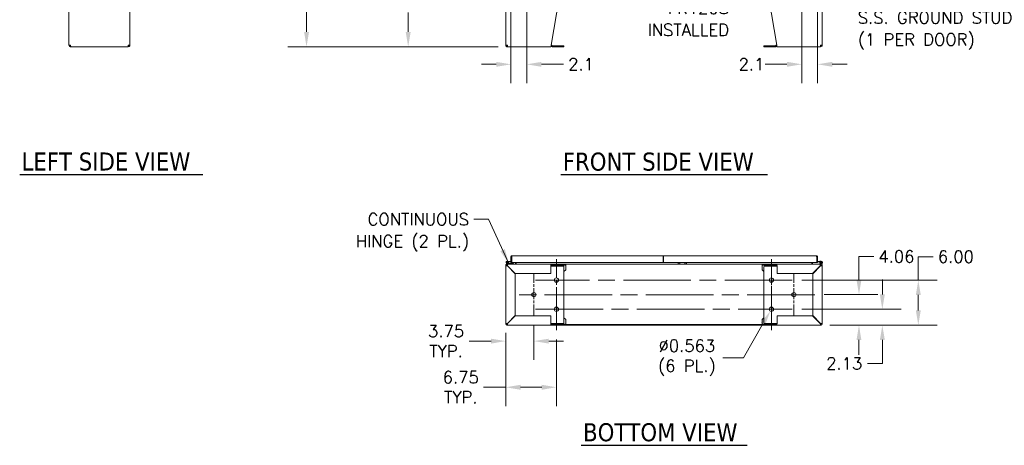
# Model space of a CAD drawing. Header units: inches. Extents: x 14 to 326, y 10 to 205.
# Tile 1 of 107: x 22 to 154, y 35 to 92. Entities that reach past the tile are written whole.
import ezdxf

# ---------------------------------------------------------------- set-up
doc = ezdxf.new("R2010")
doc.units = ezdxf.units.IN
doc.header["$LTSCALE"] = 20
doc.header["$MEASUREMENT"] = 0
doc.linetypes.add('CHAIN', pattern=[0.7087, 0.4724, -0.0591, 0.1181, -0.0591])
for name, color, linetype, lineweight in [('Center Mark (ANSI)', 7, 'Continuous', 5), ('Centerline (ANSI)', 7, 'Continuous', 5), ('Dimension (ANSI)', 7, 'Continuous', 5), ('Symbol (ANSI)', 7, 'Continuous', 5), ('Visible (ANSI)', 7, 'Continuous', 5)]:
    doc.layers.add(name, color=color, linetype=linetype, lineweight=lineweight)
doc.styles.add('ROMANS', font='romans.shx')
doc.styles.add('Text Style168', font='tahoma.ttf')
doc.dimstyles.new('Default (ANSI)', dxfattribs={"dimscale": 20, "dimtxt": 0.08, "dimasz": 0.098425, "dimexe": 0.125, "dimexo": 0.0625, "dimgap": 0.031496, "dimtad": 0, "dimtih": 1, "dimtoh": 1, "dimrnd": 1e-08, "dimzin": 0, "dimdsep": 46, "dimtxsty": 'ROMANS', "dimcen": 0.09, "dimdle": 0.393701, "dimclrd": 256, "dimclre": 256, "dimclrt": 256, "dimadec": 0, "dimazin": 0, "dimtfac": 1.25, "dimtofl": 0, "dimtmove": 0, "dimatfit": 3, "dimfxl": 1, "dimtolj": 1, "dimtzin": 0, "dimlwd": -1, "dimlwe": -1, "dimarcsym": 0})
doc.dimstyles.new('Default (ANSI)$7', dxfattribs={"dimscale": 20, "dimtxt": 0.08, "dimasz": 0.098425, "dimexe": 0.125, "dimexo": 0.0625, "dimgap": 0.031496, "dimtad": 0, "dimtih": 1, "dimtoh": 1, "dimrnd": 1e-08, "dimzin": 0, "dimdsep": 46, "dimtxsty": 'ROMANS', "dimcen": 0.09, "dimdle": 0.393701, "dimclrd": 256, "dimclre": 256, "dimclrt": 256, "dimadec": 0, "dimazin": 0, "dimtfac": 1.25, "dimtofl": 0, "dimtmove": 0, "dimatfit": 3, "dimfxl": 1, "dimtolj": 1, "dimtzin": 0, "dimlwd": -1, "dimlwe": -1, "dimarcsym": 0})

# ---------------------------------------------------------------- blocks, each defined once
blk = doc.blocks.new('*D6')
at = {"layer": 'Defpoints', "color": 0, "transparency": 16777216}
for p in [(74.2, 100.49), (87.29, 100.49), (87.43, 88.49)]:
    blk.add_point(p, dxfattribs=at)
at = {"layer": 'Dimension (ANSI)', "transparency": 16777216}
for p, q in [((86.04, 100.49), (71.7, 100.49)), ((74.2, 98.52), (74.2, 95.92)), ((74.2, 90.46), (74.2, 93.06)), ((86.18, 88.49), (71.7, 88.49))]:
    blk.add_line(p, q, dxfattribs=at)
for points in [[(73.87, 98.52), (74.53, 98.52), (74.2, 100.49)], [(73.87, 90.46), (74.53, 90.46), (74.2, 88.49)]]:
    blk.add_solid(points, dxfattribs=at)
at = {"layer": 'Dimension (ANSI)', "transparency": 16777216, "insert": (71.11, 95.29), "char_height": 1.6, "attachment_point": 1, "style": 'ROMANS'}
blk.add_mtext('\\A1;12.00', dxfattribs=at)
blk = doc.blocks.new('*D7')
at = {"layer": 'Defpoints', "color": 0, "transparency": 16777216}
for p in [(60.66, 154.61), (87.29, 154.61), (87.43, 88.49)]:
    blk.add_point(p, dxfattribs=at)
at = {"layer": 'Dimension (ANSI)', "transparency": 16777216}
for p, q in [((86.04, 154.61), (58.16, 154.61)), ((60.66, 152.64), (60.66, 125.65)), ((60.66, 90.46), (60.66, 117.45)), ((86.18, 88.49), (58.16, 88.49))]:
    blk.add_line(p, q, dxfattribs=at)
for points in [[(60.34, 152.64), (60.99, 152.64), (60.66, 154.61)], [(60.34, 90.46), (60.99, 90.46), (60.66, 88.49)]]:
    blk.add_solid(points, dxfattribs=at)
at = {"layer": 'Dimension (ANSI)', "transparency": 16777216, "insert": (60.66, 121.55), "char_height": 1.6, "attachment_point": 5, "style": 'ROMANS'}
blk.add_mtext('\\A1;66.13{\\PTOTAL\\PHEIGHT}', dxfattribs=at)
blk = doc.blocks.new('*D33')
at = {"layer": 'Defpoints', "color": 0, "transparency": 16777216}
for p in [(89.98, 103.55), (87.89, 101.56), (87.89, 86.16)]:
    blk.add_point(p, dxfattribs=at)
at = {"layer": 'Dimension (ANSI)', "transparency": 16777216}
for p, q in [((89.98, 102.3), (89.98, 83.66)), ((87.89, 100.31), (87.89, 83.66)), ((85.92, 86.16), (83.95, 86.16)), ((91.95, 86.16), (94.87, 86.16))]:
    blk.add_line(p, q, dxfattribs=at)
for points in [[(85.92, 86.48), (85.92, 85.83), (87.89, 86.16)], [(91.95, 86.48), (91.95, 85.83), (89.98, 86.16)]]:
    blk.add_solid(points, dxfattribs=at)
at = {"layer": 'Dimension (ANSI)', "transparency": 16777216, "insert": (95.5, 86.96), "char_height": 1.6, "attachment_point": 1, "style": 'ROMANS'}
blk.add_mtext('\\A1;2.1', dxfattribs=at)
blk = doc.blocks.new('*D35')
at = {"layer": 'Defpoints', "color": 0, "transparency": 16777216}
for p in [(126.61, 103.55), (128.7, 101.56), (128.7, 86.16)]:
    blk.add_point(p, dxfattribs=at)
at = {"layer": 'Dimension (ANSI)', "transparency": 16777216}
for p, q in [((126.61, 102.3), (126.61, 83.66)), ((128.7, 100.31), (128.7, 83.66)), ((124.64, 86.16), (121.72, 86.16)), ((130.67, 86.16), (132.64, 86.16))]:
    blk.add_line(p, q, dxfattribs=at)
for points in [[(124.64, 86.49), (124.64, 85.83), (126.61, 86.16)], [(130.67, 86.49), (130.67, 85.83), (128.7, 86.16)]]:
    blk.add_solid(points, dxfattribs=at)
at = {"layer": 'Dimension (ANSI)', "transparency": 16777216, "insert": (118.2, 86.96), "char_height": 1.6, "attachment_point": 1, "style": 'ROMANS'}
blk.add_mtext('\\A1;2.1', dxfattribs=at)
blk = doc.blocks.new('*D40')
at = {"layer": 'Defpoints', "color": 0, "transparency": 16777216}
for p in [(122.71, 53.82), (122.43, 53.34)]:
    blk.add_point(p, dxfattribs=at)
at = {"layer": 'Dimension (ANSI)', "transparency": 16777216}
for p, q in [((122.57, 51.78), (122.57, 55.38)), ((120.77, 53.58), (124.37, 53.58)), ((118.84, 47.12), (121.44, 51.63)), ((116.09, 47.12), (118.84, 47.12))]:
    blk.add_line(p, q, dxfattribs=at)
blk.add_solid([(121.16, 51.79), (121.73, 51.47), (122.43, 53.34)], dxfattribs=at)
at = {"layer": 'Dimension (ANSI)', "transparency": 16777216, "insert": (111.31, 47.12), "char_height": 1.6, "attachment_point": 5, "style": 'ROMANS'}
blk.add_mtext('\\A1;∅0.563{\\P(6 PL.)}', dxfattribs=at)
blk = doc.blocks.new('*D41')
at = {"layer": 'Defpoints', "color": 0, "transparency": 16777216}
for p in [(125.35, 53.58), (137.34, 53.58), (129.1, 51.45)]:
    blk.add_point(p, dxfattribs=at)
at = {"layer": 'Dimension (ANSI)', "transparency": 16777216}
for p, q in [((137.34, 55.55), (137.34, 57.52)), ((126.6, 53.58), (139.84, 53.58)), ((130.35, 51.45), (139.84, 51.45)), ((137.34, 49.49), (137.34, 46.37)), ((137.34, 46.37), (135.37, 46.37))]:
    blk.add_line(p, q, dxfattribs=at)
for points in [[(137.01, 55.55), (137.67, 55.55), (137.34, 53.58)], [(137.01, 49.49), (137.67, 49.49), (137.34, 51.45)]]:
    blk.add_solid(points, dxfattribs=at)
at = {"layer": 'Dimension (ANSI)', "transparency": 16777216, "insert": (129.86, 47.17), "char_height": 1.6, "attachment_point": 1, "style": 'ROMANS'}
blk.add_mtext('\\A1;2.13', dxfattribs=at)
blk = doc.blocks.new('*D42')
at = {"layer": 'Defpoints', "color": 0, "transparency": 16777216}
for p in [(128.35, 55.52), (134.23, 55.52), (129.1, 51.45)]:
    blk.add_point(p, dxfattribs=at)
at = {"layer": 'Dimension (ANSI)', "transparency": 16777216}
for p, q in [((134.23, 57.49), (134.23, 60.6)), ((134.23, 60.6), (136.19, 60.6)), ((129.6, 55.52), (136.73, 55.52)), ((130.35, 51.45), (136.73, 51.45)), ((134.23, 49.49), (134.23, 47.52))]:
    blk.add_line(p, q, dxfattribs=at)
for points in [[(133.9, 57.49), (134.55, 57.49), (134.23, 55.52)], [(133.9, 49.49), (134.55, 49.49), (134.23, 51.45)]]:
    blk.add_solid(points, dxfattribs=at)
at = {"layer": 'Dimension (ANSI)', "transparency": 16777216, "insert": (136.82, 61.4), "char_height": 1.6, "attachment_point": 1, "style": 'ROMANS'}
blk.add_mtext('\\A1;4.06', dxfattribs=at)
blk = doc.blocks.new('*D43')
at = {"layer": 'Defpoints', "color": 0, "transparency": 16777216}
for p in [(125.35, 57.45), (142.13, 57.45), (129.1, 51.45)]:
    blk.add_point(p, dxfattribs=at)
at = {"layer": 'Dimension (ANSI)', "transparency": 16777216}
for p, q in [((142.13, 57.45), (142.13, 60.57)), ((142.13, 60.57), (144.1, 60.57)), ((126.6, 57.45), (144.63, 57.45)), ((142.13, 53.42), (142.13, 55.49)), ((130.35, 51.45), (144.63, 51.45))]:
    blk.add_line(p, q, dxfattribs=at)
for points in [[(141.8, 55.49), (142.46, 55.49), (142.13, 57.45)], [(141.8, 53.42), (142.46, 53.42), (142.13, 51.45)]]:
    blk.add_solid(points, dxfattribs=at)
at = {"layer": 'Dimension (ANSI)', "transparency": 16777216, "insert": (144.73, 61.37), "char_height": 1.6, "attachment_point": 1, "style": 'ROMANS'}
blk.add_mtext('\\A1;6.00', dxfattribs=at)
blk = doc.blocks.new('*D44')
at = {"layer": 'Defpoints', "color": 0, "transparency": 16777216}
for p in [(90.94, 52.74), (87.19, 51.67), (90.94, 49.34)]:
    blk.add_point(p, dxfattribs=at)
at = {"layer": 'Dimension (ANSI)', "transparency": 16777216}
for p, q in [((90.94, 51.49), (90.94, 46.84)), ((87.19, 50.42), (87.19, 46.84)), ((85.23, 49.34), (82.3, 49.34)), ((92.91, 49.34), (94.88, 49.34))]:
    blk.add_line(p, q, dxfattribs=at)
for points in [[(85.23, 49.66), (85.23, 49.01), (87.19, 49.34)], [(92.91, 49.66), (92.91, 49.01), (90.94, 49.34)]]:
    blk.add_solid(points, dxfattribs=at)
at = {"layer": 'Dimension (ANSI)', "transparency": 16777216, "insert": (79.24, 49.34), "char_height": 1.6, "attachment_point": 5, "style": 'ROMANS'}
blk.add_mtext('\\A1;3.75{\\PTYP.}', dxfattribs=at)
blk = doc.blocks.new('*D45')
at = {"layer": 'Defpoints', "color": 0, "transparency": 16777216}
for p in [(87.19, 51.67), (93.94, 50.8), (93.94, 43.2)]:
    blk.add_point(p, dxfattribs=at)
at = {"layer": 'Dimension (ANSI)', "transparency": 16777216}
for p, q in [((87.19, 50.42), (87.19, 40.7)), ((93.94, 49.55), (93.94, 40.7)), ((87.19, 43.2), (84.23, 43.2)), ((91.98, 43.2), (89.16, 43.2))]:
    blk.add_line(p, q, dxfattribs=at)
for points in [[(89.16, 43.53), (89.16, 42.87), (87.19, 43.2)], [(91.98, 43.53), (91.98, 42.87), (93.94, 43.2)]]:
    blk.add_solid(points, dxfattribs=at)
at = {"layer": 'Dimension (ANSI)', "transparency": 16777216, "insert": (81.2, 43.2), "char_height": 1.6, "attachment_point": 5, "style": 'ROMANS'}
blk.add_mtext('\\A1;6.75{\\PTYP.}', dxfattribs=at)

msp = doc.modelspace()

# ---------------------------------------------------------------- linework, layer by layer
at = {"layer": 'Center Mark (ANSI)', "linetype": 'CHAIN', "ltscale": 0.154405}
for p, q in [((122.5689, 54.6729), (122.5689, 60.2354)), ((90.9439, 52.7354), (90.9439, 58.2979)), ((125.5689, 52.7354), (125.5689, 58.2979)), ((96.7252, 57.4542), (91.1627, 57.4542)), ((93.9439, 56.3604), (93.9439, 50.7979)), ((122.5689, 56.3604), (122.5689, 50.7979))]:
    msp.add_line(p, q, dxfattribs=at)
at = {"layer": 'Centerline (ANSI)', "linetype": 'CHAIN', "ltscale": 0.262038}
for p, q in [((93.9439, 60.2354), (93.9439, 50.7979)), ((122.5689, 60.2354), (122.5689, 50.7979))]:
    msp.add_line(p, q, dxfattribs=at)
at = {"layer": 'Centerline (ANSI)', "linetype": 'CHAIN', "ltscale": 0.952448}
for p, q in [((125.3502, 57.4542), (91.1627, 57.4542)), ((128.3502, 55.5167), (88.1627, 55.5167)), ((91.1627, 53.5792), (125.3502, 53.5792))]:
    msp.add_line(p, q, dxfattribs=at)
at = {"layer": 'Symbol (ANSI)', "lineweight": 30}
for p, q in [((22.464, 71.4898), (46.8549, 71.4898)), ((94.5425, 71.4821), (122.0278, 71.4821)), ((97.2479, 35.4825), (119.3224, 35.4825))]:
    msp.add_line(p, q, dxfattribs=at)
at = {"layer": 'Visible (ANSI)'}
for p, q in [((29.0203, 88.7057), (29.0203, 100.2682)), ((37.1453, 100.2682), (37.1453, 88.7057)), ((87.1939, 88.7057), (87.1939, 100.2682)), ((93.2311, 88.7057), (95.1939, 100.2682)), ((121.3189, 100.2682), (123.2818, 88.7057)), ((129.3189, 100.2682), (129.3189, 88.7057)), ((29.2391, 88.7057), (29.0203, 88.7057)), ((29.2391, 88.612), (29.2453, 88.612)), ((29.2391, 88.612), (29.2391, 88.487)), ((29.2391, 88.487), (29.2612, 88.487)), ((36.9045, 88.487), (29.2612, 88.487)), ((36.9045, 88.487), (36.9266, 88.487)), ((36.9266, 88.612), (36.9204, 88.612)), ((37.1453, 88.7057), (36.9266, 88.7057)), ((36.9266, 88.612), (36.9266, 88.487)), ((87.4127, 88.7057), (87.1939, 88.7057)), ((87.4127, 88.612), (87.4189, 88.612)), ((87.4127, 88.612), (87.4127, 88.487)), ((87.4127, 88.487), (87.4348, 88.487)), ((93.1939, 88.487), (87.4348, 88.487)), ((93.2894, 88.5511), (93.256, 88.5845)), ((93.3444, 88.6729), (93.3777, 88.6395)), ((94.8189, 88.6121), (93.444, 88.6121)), ((93.444, 88.4871), (94.8189, 88.4871)), ((94.8189, 88.6121), (94.9439, 88.6121)), ((94.9439, 88.4871), (94.8189, 88.4871)), ((94.9439, 88.4871), (94.9439, 88.6121)), ((121.5689, 88.6121), (121.6939, 88.6121)), ((121.5689, 88.6121), (121.5689, 88.4871)), ((121.6939, 88.4871), (121.5689, 88.4871)), ((123.0688, 88.6121), (121.6939, 88.6121)), ((121.6939, 88.4871), (123.0688, 88.4871)), ((123.1351, 88.6395), (123.1685, 88.6729)), ((123.2568, 88.5845), (123.2235, 88.5511)), ((129.0781, 88.487), (123.3189, 88.487)), ((129.0781, 88.487), (129.1002, 88.487)), ((129.1002, 88.612), (129.0939, 88.612)), ((129.3189, 88.7057), (129.1002, 88.7057)), ((129.1002, 88.612), (129.1002, 88.487)), ((87.9826, 60.556), (87.8889, 60.556)), ((87.8889, 59.806), (87.8889, 60.556)), ((87.9826, 60.556), (87.9826, 59.806)), ((87.9826, 60.4329), (87.9937, 60.4329)), ((87.9937, 59.806), (87.9937, 60.556)), ((88.0139, 60.681), (108.1389, 60.681)), ((108.1389, 60.556), (108.1389, 60.681)), ((108.1389, 60.624), (108.1599, 60.6695)), ((108.1802, 60.556), (108.1389, 60.556)), ((108.1389, 60.556), (108.1389, 59.806)), ((108.2039, 60.556), (108.1802, 60.556)), ((108.2039, 60.681), (128.579, 60.681)), ((108.2039, 60.681), (108.2039, 60.556)), ((108.2039, 59.806), (108.2039, 60.556)), ((128.5992, 60.556), (128.5992, 59.806)), ((128.5992, 60.4329), (128.6102, 60.4329)), ((128.6102, 59.806), (128.6102, 60.556)), ((128.6102, 60.556), (128.7039, 60.556)), ((128.7039, 60.556), (128.7039, 59.806)), ((87.1939, 59.4855), (87.1939, 59.3604)), ((87.2332, 59.4855), (87.1939, 59.4855)), ((87.1939, 51.6729), (87.1939, 59.3604)), ((87.2876, 59.5792), (87.4127, 59.5792)), ((87.2876, 59.5792), (87.2876, 59.5399)), ((87.5902, 59.582), (87.3499, 59.6506)), ((87.8889, 59.8557), (87.4032, 59.8989)), ((87.4099, 59.9736), (87.8889, 59.931)), ((87.4127, 59.5792), (93.2311, 59.5792)), ((87.4127, 59.3383), (88.4439, 58.3071)), ((88.466, 58.3292), (87.4348, 59.3604)), ((87.466, 59.3292), (87.4438, 59.3292)), ((87.4729, 59.8548), (87.5446, 59.8793)), ((87.501, 59.6827), (87.5902, 59.6552)), ((87.5902, 59.6552), (87.5902, 59.582)), ((87.5902, 59.6552), (87.5934, 59.6542)), ((87.6002, 59.5792), (87.5902, 59.582)), ((87.5934, 59.6542), (88.2252, 59.6542)), ((87.9826, 59.806), (87.8889, 59.806)), ((108.1389, 59.806), (87.9937, 59.806)), ((88.2252, 59.6542), (88.2252, 59.5792)), ((88.4752, 59.806), (88.4752, 59.6104)), ((88.5689, 59.806), (88.5689, 59.6104)), ((88.5689, 59.6104), (88.5689, 59.5792)), ((93.1939, 59.3604), (93.1939, 58.3292)), ((93.256, 59.3292), (93.1939, 59.3292)), ((93.2311, 59.5792), (93.2311, 59.4997)), ((93.2311, 59.5792), (95.1939, 59.5792)), ((93.2311, 59.4997), (93.2311, 59.4542)), ((95.1939, 59.4542), (93.2311, 59.4542)), ((93.2894, 59.3292), (93.256, 59.3292)), ((93.2894, 59.3292), (93.444, 59.3292)), ((93.444, 59.3292), (94.8189, 59.3292)), ((94.9439, 59.2042), (94.9439, 51.8292)), ((95.1939, 59.5792), (121.3189, 59.5792)), ((95.1939, 59.5792), (95.1939, 59.4542)), ((95.1939, 59.3604), (95.1939, 59.4542)), ((95.1939, 58.8292), (95.1939, 59.3604)), ((108.2039, 60.298), (108.1389, 60.298)), ((128.5992, 59.806), (108.2039, 59.806)), ((110.1415, 59.5792), (110.1415, 59.7302)), ((110.3915, 59.7302), (110.1415, 59.7302)), ((110.3915, 59.5792), (110.3915, 59.7302)), ((111.0175, 59.5792), (111.0175, 59.7302)), ((111.2675, 59.7302), (111.0175, 59.7302)), ((111.2675, 59.5792), (111.2675, 59.7302)), ((121.3189, 59.5792), (123.2818, 59.5792)), ((121.3189, 59.4542), (121.3189, 59.5792)), ((123.2818, 59.4542), (121.3189, 59.4542)), ((121.3189, 59.3604), (121.3189, 59.4542)), ((121.3189, 58.8292), (121.3189, 59.3604)), ((121.5689, 51.8292), (121.5689, 59.2042)), ((121.6939, 59.3292), (123.0688, 59.3292)), ((123.2235, 59.3292), (123.0688, 59.3292)), ((123.2568, 59.3292), (123.2235, 59.3292)), ((123.2568, 59.3292), (123.3189, 59.3292)), ((123.2818, 59.5792), (129.1002, 59.5792)), ((123.2818, 59.4997), (123.2818, 59.5792)), ((123.2818, 59.4542), (123.2818, 59.4997)), ((123.3189, 58.3292), (123.3189, 59.3604)), ((127.9439, 59.806), (127.9439, 59.6104)), ((127.9439, 59.6104), (127.9439, 59.5792)), ((128.0376, 59.806), (128.0376, 59.6104)), ((129.0781, 59.3604), (128.0468, 58.3292)), ((128.0689, 58.3071), (129.1002, 59.3383)), ((128.7039, 59.806), (128.6102, 59.806)), ((128.7039, 59.931), (129.0037, 59.9577)), ((129.0104, 59.883), (128.7039, 59.8557)), ((129.0037, 59.9577), (129.183, 59.9736)), ((129.0104, 59.883), (129.0037, 59.9577)), ((129.1896, 59.8989), (129.0104, 59.883)), ((129.069, 59.3292), (129.0468, 59.3292)), ((129.0482, 59.8793), (129.12, 59.8548)), ((129.1002, 59.5792), (129.2252, 59.5792)), ((129.2252, 59.5399), (129.2252, 59.5792)), ((129.2797, 59.4855), (129.3189, 59.4855)), ((129.3189, 59.3604), (129.3189, 59.4855)), ((129.3189, 59.3604), (129.3189, 51.6729)), ((88.4439, 58.3071), (88.4439, 52.7263)), ((93.1939, 58.3292), (88.466, 58.3292)), ((95.1939, 58.8292), (94.9439, 58.5792)), ((121.5689, 58.5792), (121.3189, 58.8292)), ((128.0468, 58.3292), (123.3189, 58.3292)), ((128.0689, 52.7263), (128.0689, 58.3071)), ((88.4439, 52.7263), (87.4127, 51.695)), ((87.4348, 51.6729), (88.466, 52.7042)), ((88.466, 52.7042), (93.1939, 52.7042)), ((93.1939, 52.7042), (93.1939, 51.6729)), ((94.9439, 52.4542), (95.1939, 52.2042)), ((121.3189, 52.2042), (121.5689, 52.4542)), ((123.3189, 51.6729), (123.3189, 52.7042)), ((123.3189, 52.7042), (128.0468, 52.7042)), ((128.0468, 52.7042), (129.0781, 51.6729)), ((129.1002, 51.695), (128.0689, 52.7263)), ((87.1939, 51.6729), (87.1939, 51.5791)), ((87.3189, 51.4542), (87.4127, 51.4542)), ((93.2311, 51.4542), (87.4127, 51.4542)), ((87.4438, 51.7042), (87.466, 51.7042)), ((93.256, 51.7042), (93.1939, 51.7042)), ((93.2311, 51.5792), (93.2311, 51.5337)), ((93.2311, 51.5792), (95.1939, 51.5792)), ((93.2311, 51.5337), (93.2311, 51.4542)), ((95.1939, 51.4542), (93.2311, 51.4542)), ((93.256, 51.7042), (93.2894, 51.7042)), ((93.2894, 51.7042), (93.444, 51.7042)), ((94.8189, 51.7042), (93.444, 51.7042)), ((95.1939, 52.2042), (95.1939, 51.6729)), ((95.1939, 51.6729), (95.1939, 51.5792)), ((95.1939, 51.5792), (95.1939, 51.4542)), ((121.3189, 51.5479), (95.1939, 51.5479)), ((95.1939, 51.4542), (121.3189, 51.4542)), ((121.3189, 52.2042), (121.3189, 51.6729)), ((121.3189, 51.6729), (121.3189, 51.5792)), ((121.3189, 51.5792), (123.2818, 51.5792)), ((121.3189, 51.4542), (121.3189, 51.5792)), ((123.2818, 51.4542), (121.3189, 51.4542)), ((123.0688, 51.7042), (121.6939, 51.7042)), ((123.2235, 51.7042), (123.0688, 51.7042)), ((123.2235, 51.7042), (123.2568, 51.7042)), ((123.2568, 51.7042), (123.3189, 51.7042)), ((123.2818, 51.5337), (123.2818, 51.5792)), ((123.2818, 51.4542), (123.2818, 51.5337)), ((129.1002, 51.4542), (123.2818, 51.4542)), ((129.0468, 51.7042), (129.069, 51.7042)), ((129.1002, 51.4542), (129.194, 51.4542)), ((129.3189, 51.5791), (129.3189, 51.6729))]:
    msp.add_line(p, q, dxfattribs=at)
for centre, radius in [((87.3952, 59.8093), 0.06), ((129.1976, 59.8093), 0.06), ((93.9439, 57.4542), 0.2812), ((122.5689, 57.4542), 0.2812), ((90.9439, 55.5167), 0.2812), ((125.5689, 55.5167), 0.2812), ((93.9439, 53.5792), 0.2812), ((122.5689, 53.5792), 0.2812)]:
    msp.add_circle(centre, radius, dxfattribs=at)
for centre, radius, start, end in [((93.1897, 88.5182), 0.0938, 45, 71.165031), ((93.1897, 88.5182), 0.2188, 45, 77.908371), ((93.444, 88.7058), 0.2188, 225, 270), ((93.444, 88.7058), 0.0938, 225, 270), ((123.0688, 88.7058), 0.0938, 270, 315), ((123.0688, 88.7058), 0.2187, 270, 315), ((123.3231, 88.5182), 0.2188, 102.091629, 135), ((123.3231, 88.5182), 0.0937, 108.834969, 135), ((108.1077, 60.556), 0.125, 65.296047, 75.516568), ((87.4127, 59.3604), 0.2188, 90, 180), ((87.3189, 59.4542), 0.125, 104.483432, 165.516568), ((87.3952, 59.8093), 0.165, 84.910906, 25.108974), ((87.3952, 59.8093), 0.09, 84.910906, 30.371663), ((87.4127, 59.3604), 0.0938, 90, 180), ((87.3952, 59.8093), 0.09, 30.371663, 84.910906), ((87.4438, 59.2042), 0.125, 90, 99.362401), ((87.3952, 59.8093), 0.165, 25.108974, 27.966637), ((87.9336, 59.9762), 0.124, 293.275958, 298.964082), ((88.444, 59.6104), 0.0313, 270, 0), ((88.444, 59.6104), 0.1249, 345.516568, 0), ((94.8189, 59.2042), 0.125, 0, 90), ((121.6939, 59.2042), 0.125, 90, 180), ((128.0689, 59.6104), 0.125, 180, 194.483432), ((128.0689, 59.6104), 0.0312, 180, 270), ((128.6592, 59.9762), 0.124, 241.035918, 246.724042), ((129.1976, 59.8093), 0.165, 154.891026, 95.089094), ((129.069, 59.2042), 0.125, 80.637599, 90), ((129.1002, 59.3604), 0.2187, 0, 90), ((129.1002, 59.3604), 0.0938, 0, 90), ((129.1976, 59.8093), 0.09, 149.628337, 95.089094), ((129.194, 59.4542), 0.1249, 14.483432, 75.516568), ((87.4127, 51.6729), 0.2187, 180, 270), ((87.3189, 51.5791), 0.125, 180, 270), ((87.4127, 51.6729), 0.0938, 180, 270), ((87.4438, 51.8292), 0.125, 260.637599, 270), ((94.8189, 51.8292), 0.125, 270, 0), ((121.6939, 51.8292), 0.125, 180, 270), ((129.069, 51.8292), 0.125, 270, 279.362401), ((129.1002, 51.6729), 0.0938, 270, 0), ((129.1002, 51.6729), 0.2188, 270, 0), ((129.194, 51.5791), 0.1249, 270, 0)]:
    msp.add_arc(centre, radius, start, end, dxfattribs=at)
for points, knots in [([(29.0203, 88.7057), (29.0203, 88.6392), (29.0526, 88.5734), (29.1052, 88.5327), (29.1432, 88.5033), (29.1911, 88.487), (29.2391, 88.487)], [0, 0, 0, 0, 0.91202272, 0.91202272, 0.91202272, 1.57079633, 1.57079633, 1.57079633, 1.57079633]), ([(29.1453, 88.7057), (29.1453, 88.6705), (29.167, 88.6361), (29.1989, 88.621), (29.2114, 88.6151), (29.2252, 88.612), (29.2391, 88.612)], [0, 0, 0, 0, 1.12719708, 1.12719708, 1.12719708, 1.57079633, 1.57079633, 1.57079633, 1.57079633]), ([(29.2612, 88.487), (29.2569, 88.487), (29.2526, 88.5192), (29.2484, 88.5718), (29.2453, 88.6098), (29.2422, 88.6577), (29.2391, 88.7057)], [0, 0, 0, 0, 0.91202272, 0.91202272, 0.91202272, 1.57079633, 1.57079633, 1.57079633, 1.57079633]), ([(36.9266, 88.7057), (36.9223, 88.6392), (36.918, 88.5734), (36.9138, 88.5327), (36.9107, 88.5033), (36.9076, 88.487), (36.9045, 88.487)], [0, 0, 0, 0, 0.91202272, 0.91202272, 0.91202272, 1.57079633, 1.57079633, 1.57079633, 1.57079633]), ([(36.9266, 88.487), (36.9931, 88.487), (37.0589, 88.5192), (37.0996, 88.5718), (37.129, 88.6098), (37.1453, 88.6577), (37.1453, 88.7057)], [0, 0, 0, 0, 0.91202272, 0.91202272, 0.91202272, 1.57079633, 1.57079633, 1.57079633, 1.57079633]), ([(37.0203, 88.7057), (37.0203, 88.6705), (36.9987, 88.6361), (36.9668, 88.621), (36.9543, 88.6151), (36.9405, 88.612), (36.9266, 88.612)], [0, 0, 0, 0, 1.12719708, 1.12719708, 1.12719708, 1.57079633, 1.57079633, 1.57079633, 1.57079633]), ([(87.1939, 88.7057), (87.1939, 88.6392), (87.2262, 88.5734), (87.2788, 88.5327), (87.3168, 88.5033), (87.3646, 88.487), (87.4127, 88.487)], [0, 0, 0, 0, 0.91202272, 0.91202272, 0.91202272, 1.57079633, 1.57079633, 1.57079633, 1.57079633]), ([(87.3189, 88.7057), (87.3189, 88.6705), (87.3406, 88.6361), (87.3724, 88.621), (87.385, 88.6151), (87.3988, 88.612), (87.4127, 88.612)], [0, 0, 0, 0, 1.12719708, 1.12719708, 1.12719708, 1.57079633, 1.57079633, 1.57079633, 1.57079633]), ([(87.4348, 88.487), (87.4305, 88.487), (87.4262, 88.5192), (87.4219, 88.5718), (87.4189, 88.6098), (87.4158, 88.6577), (87.4127, 88.7057)], [0, 0, 0, 0, 0.91202272, 0.91202272, 0.91202272, 1.57079633, 1.57079633, 1.57079633, 1.57079633]), ([(93.2311, 88.7057), (93.2239, 88.6392), (93.2167, 88.5734), (93.2095, 88.5327), (93.2043, 88.5033), (93.1991, 88.487), (93.1939, 88.487)], [0, 0, 0, 0, 0.91202272, 0.91202272, 0.91202272, 1.57079633, 1.57079633, 1.57079633, 1.57079633]), ([(123.3189, 88.487), (123.3117, 88.487), (123.3046, 88.5192), (123.2974, 88.5718), (123.2922, 88.6098), (123.287, 88.6577), (123.2818, 88.7057)], [0, 0, 0, 0, 0.91202272, 0.91202272, 0.91202272, 1.57079633, 1.57079633, 1.57079633, 1.57079633]), ([(129.1002, 88.7057), (129.0959, 88.6392), (129.0916, 88.5734), (129.0873, 88.5327), (129.0843, 88.5033), (129.0812, 88.487), (129.0781, 88.487)], [0, 0, 0, 0, 0.91202272, 0.91202272, 0.91202272, 1.57079633, 1.57079633, 1.57079633, 1.57079633]), ([(129.1002, 88.487), (129.1667, 88.487), (129.2324, 88.5192), (129.2732, 88.5718), (129.3026, 88.6098), (129.3189, 88.6577), (129.3189, 88.7057)], [0, 0, 0, 0, 0.91202272, 0.91202272, 0.91202272, 1.57079633, 1.57079633, 1.57079633, 1.57079633]), ([(129.1939, 88.7057), (129.1939, 88.6705), (129.1722, 88.6361), (129.1404, 88.621), (129.1279, 88.6151), (129.114, 88.612), (129.1002, 88.612)], [0, 0, 0, 0, 1.12719708, 1.12719708, 1.12719708, 1.57079633, 1.57079633, 1.57079633, 1.57079633]), ([(87.8916, 60.5819), (87.8986, 60.6146), (87.9193, 60.6442), (87.9476, 60.662), (87.9674, 60.6743), (87.9906, 60.681), (88.0139, 60.681)], [-0.867191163, -0.867191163, -0.867191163, -0.867191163, -0.3557543, -0.3557543, -0.3557543, 0, 0, 0, 0]), ([(87.9966, 60.5817), (87.9894, 60.5767), (87.9841, 60.569), (87.9829, 60.5604), (87.9827, 60.5589), (87.9826, 60.5575), (87.9826, 60.556)], [0.378853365, 0.378853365, 0.378853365, 0.378853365, 0.911009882, 0.911009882, 0.911009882, 1, 1, 1, 1]), ([(87.9964, 60.5819), (87.9998, 60.6146), (88.0033, 60.6442), (88.0067, 60.662), (88.0091, 60.6743), (88.0115, 60.681), (88.0139, 60.681)], [-0.867191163, -0.867191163, -0.867191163, -0.867191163, -0.355754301, -0.355754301, -0.355754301, 0, 0, 0, 0]), ([(128.5992, 60.556), (128.5948, 60.5982), (128.5905, 60.6396), (128.5862, 60.662), (128.5838, 60.6743), (128.5814, 60.681), (128.579, 60.681)], [-1, -1, -1, -1, -0.3557543, -0.3557543, -0.3557543, 0, 0, 0, 0]), ([(128.7012, 60.5819), (128.6943, 60.6146), (128.6736, 60.6442), (128.6452, 60.662), (128.6255, 60.6743), (128.6022, 60.681), (128.579, 60.681)], [-0.867191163, -0.867191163, -0.867191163, -0.867191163, -0.3557543, -0.3557543, -0.3557543, 0, 0, 0, 0]), ([(128.5963, 60.5817), (128.6034, 60.5767), (128.6087, 60.569), (128.6099, 60.5604), (128.6101, 60.5589), (128.6102, 60.5575), (128.6102, 60.556)], [0.378853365, 0.378853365, 0.378853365, 0.378853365, 0.911009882, 0.911009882, 0.911009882, 1, 1, 1, 1]), ([(87.1939, 59.3604), (87.1939, 59.3562), (87.2262, 59.3519), (87.2788, 59.3476), (87.3168, 59.3445), (87.3646, 59.3414), (87.4127, 59.3383)], [0, 0, 0, 0, 0.91202272, 0.91202272, 0.91202272, 1.57079633, 1.57079633, 1.57079633, 1.57079633]), ([(87.3189, 59.3604), (87.3189, 59.3551), (87.3406, 59.3499), (87.3724, 59.3446), (87.385, 59.3425), (87.3988, 59.3404), (87.4127, 59.3383)], [0, 0, 0, 0, 1.12719708, 1.12719708, 1.12719708, 1.57079633, 1.57079633, 1.57079633, 1.57079633]), ([(87.4348, 59.3604), (87.4305, 59.4269), (87.4262, 59.4927), (87.4219, 59.5334), (87.4189, 59.5628), (87.4158, 59.5792), (87.4127, 59.5792)], [0, 0, 0, 0, 0.91202272, 0.91202272, 0.91202272, 1.57079633, 1.57079633, 1.57079633, 1.57079633]), ([(87.4127, 59.4542), (87.418, 59.4542), (87.4232, 59.4325), (87.4285, 59.4007), (87.4306, 59.3881), (87.4327, 59.3743), (87.4348, 59.3604)], [0, 0, 0, 0, 1.12719708, 1.12719708, 1.12719708, 1.57079633, 1.57079633, 1.57079633, 1.57079633]), ([(93.2311, 59.5792), (93.2239, 59.5792), (93.2167, 59.5469), (93.2095, 59.4943), (93.2043, 59.4564), (93.1991, 59.4085), (93.1939, 59.3604)], [0, 0, 0, 0, 0.91202272, 0.91202272, 0.91202272, 1.57079633, 1.57079633, 1.57079633, 1.57079633]), ([(93.2311, 59.4542), (93.2222, 59.4542), (93.2133, 59.4325), (93.2044, 59.4007), (93.2009, 59.3881), (93.1974, 59.3743), (93.1939, 59.3604)], [0, 0, 0, 0, 1.12719708, 1.12719708, 1.12719708, 1.57079633, 1.57079633, 1.57079633, 1.57079633]), ([(123.3189, 59.3604), (123.3117, 59.4269), (123.3046, 59.4927), (123.2974, 59.5334), (123.2922, 59.5628), (123.287, 59.5792), (123.2818, 59.5792)], [0, 0, 0, 0, 0.91202272, 0.91202272, 0.91202272, 1.57079633, 1.57079633, 1.57079633, 1.57079633]), ([(123.2818, 59.4542), (123.2907, 59.4542), (123.2996, 59.4325), (123.3084, 59.4007), (123.3119, 59.3881), (123.3154, 59.3743), (123.3189, 59.3604)], [0, 0, 0, 0, 1.12719708, 1.12719708, 1.12719708, 1.57079633, 1.57079633, 1.57079633, 1.57079633]), ([(129.1002, 59.5792), (129.0959, 59.5792), (129.0916, 59.5469), (129.0873, 59.4943), (129.0843, 59.4564), (129.0812, 59.4085), (129.0781, 59.3604)], [0, 0, 0, 0, 0.91202272, 0.91202272, 0.91202272, 1.57079633, 1.57079633, 1.57079633, 1.57079633]), ([(129.1002, 59.4542), (129.0949, 59.4542), (129.0896, 59.4325), (129.0843, 59.4007), (129.0822, 59.3881), (129.0802, 59.3743), (129.0781, 59.3604)], [0, 0, 0, 0, 1.12719708, 1.12719708, 1.12719708, 1.57079633, 1.57079633, 1.57079633, 1.57079633]), ([(129.1002, 59.3383), (129.1667, 59.3426), (129.2324, 59.3469), (129.2732, 59.3512), (129.3026, 59.3542), (129.3189, 59.3573), (129.3189, 59.3604)], [0, 0, 0, 0, 0.91202272, 0.91202272, 0.91202272, 1.57079633, 1.57079633, 1.57079633, 1.57079633]), ([(129.1939, 59.3604), (129.1939, 59.3551), (129.1722, 59.3499), (129.1404, 59.3446), (129.1279, 59.3425), (129.114, 59.3404), (129.1002, 59.3383)], [0, 0, 0, 0, 1.12719708, 1.12719708, 1.12719708, 1.57079633, 1.57079633, 1.57079633, 1.57079633]), ([(87.4127, 51.695), (87.3462, 51.6907), (87.2804, 51.6865), (87.2397, 51.6822), (87.2103, 51.6791), (87.1939, 51.676), (87.1939, 51.6729)], [0, 0, 0, 0, 0.91202272, 0.91202272, 0.91202272, 1.57079633, 1.57079633, 1.57079633, 1.57079633]), ([(87.3189, 51.6729), (87.3189, 51.6782), (87.3406, 51.6835), (87.3724, 51.6888), (87.385, 51.6909), (87.3988, 51.6929), (87.4127, 51.695)], [0, 0, 0, 0, 1.12719708, 1.12719708, 1.12719708, 1.57079633, 1.57079633, 1.57079633, 1.57079633]), ([(87.4127, 51.4542), (87.417, 51.4542), (87.4212, 51.4864), (87.4255, 51.539), (87.4286, 51.577), (87.4317, 51.6249), (87.4348, 51.6729)], [0, 0, 0, 0, 0.91202272, 0.91202272, 0.91202272, 1.57079633, 1.57079633, 1.57079633, 1.57079633]), ([(87.4127, 51.5792), (87.418, 51.5792), (87.4232, 51.6009), (87.4285, 51.6327), (87.4306, 51.6452), (87.4327, 51.6591), (87.4348, 51.6729)], [0, 0, 0, 0, 1.12719708, 1.12719708, 1.12719708, 1.57079633, 1.57079633, 1.57079633, 1.57079633]), ([(93.1939, 51.6729), (93.2011, 51.6064), (93.2083, 51.5407), (93.2155, 51.5), (93.2207, 51.4705), (93.2259, 51.4542), (93.2311, 51.4542)], [0, 0, 0, 0, 0.91202272, 0.91202272, 0.91202272, 1.57079633, 1.57079633, 1.57079633, 1.57079633]), ([(93.2311, 51.5792), (93.2222, 51.5792), (93.2133, 51.6009), (93.2044, 51.6327), (93.2009, 51.6452), (93.1974, 51.6591), (93.1939, 51.6729)], [0, 0, 0, 0, 1.12719708, 1.12719708, 1.12719708, 1.57079633, 1.57079633, 1.57079633, 1.57079633]), ([(123.2818, 51.4542), (123.289, 51.4542), (123.2962, 51.4864), (123.3034, 51.539), (123.3085, 51.577), (123.3137, 51.6249), (123.3189, 51.6729)], [0, 0, 0, 0, 0.91202272, 0.91202272, 0.91202272, 1.57079633, 1.57079633, 1.57079633, 1.57079633]), ([(123.2818, 51.5792), (123.2907, 51.5792), (123.2996, 51.6009), (123.3084, 51.6327), (123.3119, 51.6452), (123.3154, 51.6591), (123.3189, 51.6729)], [0, 0, 0, 0, 1.12719708, 1.12719708, 1.12719708, 1.57079633, 1.57079633, 1.57079633, 1.57079633]), ([(129.0781, 51.6729), (129.0824, 51.6064), (129.0866, 51.5407), (129.0909, 51.5), (129.094, 51.4705), (129.0971, 51.4542), (129.1002, 51.4542)], [0, 0, 0, 0, 0.91202272, 0.91202272, 0.91202272, 1.57079633, 1.57079633, 1.57079633, 1.57079633]), ([(129.1002, 51.5792), (129.0949, 51.5792), (129.0896, 51.6009), (129.0843, 51.6327), (129.0822, 51.6452), (129.0802, 51.6591), (129.0781, 51.6729)], [0, 0, 0, 0, 1.12719708, 1.12719708, 1.12719708, 1.57079633, 1.57079633, 1.57079633, 1.57079633]), ([(129.3189, 51.6729), (129.3189, 51.6772), (129.2867, 51.6815), (129.2341, 51.6858), (129.1961, 51.6888), (129.1482, 51.6919), (129.1002, 51.695)], [0, 0, 0, 0, 0.91202272, 0.91202272, 0.91202272, 1.57079633, 1.57079633, 1.57079633, 1.57079633]), ([(129.1939, 51.6729), (129.1939, 51.6782), (129.1722, 51.6835), (129.1404, 51.6888), (129.1279, 51.6909), (129.114, 51.6929), (129.1002, 51.695)], [0, 0, 0, 0, 1.12719708, 1.12719708, 1.12719708, 1.57079633, 1.57079633, 1.57079633, 1.57079633])]:
    msp.add_open_spline(points, degree=3, knots=knots, dxfattribs=at)
for points in [[(87.8889, 60.556), (87.8889, 60.5647), (87.8898, 60.5734), (87.8916, 60.5819)], [(87.9937, 60.556), (87.9946, 60.5647), (87.9955, 60.5734), (87.9964, 60.5819)], [(108.1599, 60.6695), (108.1769, 60.6617), (108.1918, 60.6499), (108.2036, 60.6355)], [(128.7039, 60.556), (128.7039, 60.5647), (128.703, 60.5734), (128.7012, 60.5819)], [(87.1939, 59.3604), (87.2356, 59.3604), (87.2773, 59.3604), (87.3189, 59.3604)], [(87.4127, 59.4542), (87.4127, 59.4958), (87.4127, 59.5375), (87.4127, 59.5792)], [(129.1002, 59.5792), (129.1002, 59.5375), (129.1002, 59.4958), (129.1002, 59.4542)], [(129.1939, 59.3604), (129.2356, 59.3604), (129.2773, 59.3604), (129.3189, 59.3604)], [(87.3189, 51.6729), (87.2773, 51.6729), (87.2356, 51.6729), (87.1939, 51.6729)], [(87.4127, 51.4542), (87.4127, 51.4958), (87.4127, 51.5375), (87.4127, 51.5792)], [(129.1002, 51.5792), (129.1002, 51.5375), (129.1002, 51.4958), (129.1002, 51.4542)], [(129.3189, 51.6729), (129.2773, 51.6729), (129.2356, 51.6729), (129.1939, 51.6729)]]:
    msp.add_open_spline(points, degree=3, dxfattribs=at)

# ---------------------------------------------------------------- texts
at = {"layer": 'Symbol (ANSI)', "char_height": 1.6, "line_spacing_factor": 1.093904, "style": 'ROMANS'}
for s, insert, width, attachment_point in [('{\\fRomanS|b0|i0;\\H1.6000;1/4-20 X 1/2"\\P\\fromans|b0|i0;\\H1.6000;S.S. GROUND STUD\\fRomanS|b0|i0;\\H1.6000;\\P(1 PER DOOR)}', (134.0704, 92.1083), 24.154633, 4), ('{\\fRomanS|b0|i0;\\H1.6000;FK1208\\PINSTALLED}', (116.9204, 92.1964), 12.190415, 6), ('{\\fRomanS|b0|i0;\\H1.6000;CONTINUOUS\\PHINGE (2 PL.)}', (82.302, 66.3413), 17.960383, 3)]:
    msp.add_mtext(s, dxfattribs=dict(at, insert=insert, width=width, attachment_point=attachment_point))
at = {"layer": 'Symbol (ANSI)', "char_height": 2.4, "attachment_point": 7, "style": 'Text Style168'}
for s, insert, line_spacing_factor in [('LEFT SIDE VIEW', (22.704, 71.987), 1.8), ('FRONT SIDE VIEW', (94.7825, 71.9715), 1.8125), ('BOTTOM VIEW', (97.4879, 35.9719), 1.8125)]:
    msp.add_mtext(s, dxfattribs=dict(at, insert=insert, line_spacing_factor=line_spacing_factor))

# ---------------------------------------------------------------- dimensions: what is measured, and where the dimension line sits
at = {"layer": 'Dimension (ANSI)'}
dim = msp.add_linear_dim(base=(60.6631199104, 154.6119527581), p1=(87.4347734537, 88.4869527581), p2=(87.2876263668, 154.6119527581), angle=90, text='<>{\\PTOTAL\\PHEIGHT}', dimstyle='Default (ANSI)', override={"dimdec": 2, "dimtp": 0, "dimtm": 0, "dimtdec": 2, "dimatfit": 1}, dxfattribs=at)
dim.commit()
dim.dimension.update_dxf_attribs({"geometry": '*D7', "text_midpoint": (60.6631199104, 121.5494527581), "dimtype": 160})
dim = msp.add_linear_dim(base=(87.8889, 86.1565), p1=(89.9826, 103.5495), p2=(87.8889, 101.5606), dimstyle='Default (ANSI)', override={"dimtih": 0, "dimtoh": 0, "dimdec": 1, "dimtp": 0, "dimtm": 0, "dimtdec": 2, "dimatfit": 1}, dxfattribs=at)
dim.commit()
dim.dimension.update_dxf_attribs({"geometry": '*D33', "text_midpoint": (96.9496, 86.1565), "dimtype": 160})
for base, p1, p2, angle, override, picture, middle in [((128.7039, 86.1572), (126.6102, 103.5503), (128.7039, 101.5613), 180, {"dimtih": 0, "dimtoh": 0, "dimdec": 1, "dimtp": 0, "dimtm": 0, "dimtdec": 2, "dimatfit": 1}, '*D35', (119.6433, 86.1572)), ((74.2004, 100.487), (87.4348, 88.487), (87.2876, 100.487), 90, {"dimdec": 2, "dimtp": 0, "dimtm": 0, "dimtdec": 2, "dimatfit": 1}, '*D6', (74.2004, 94.487)), ((142.1287, 57.4542), (129.1002, 51.4542), (125.3502, 57.4542), 90, {"dimdec": 2, "dimtp": 0, "dimtm": 0, "dimtdec": 2, "dimatfit": 2}, '*D43', (147.1271, 60.5727)), ((134.2259, 55.5167), (129.1002, 51.4542), (128.3502, 55.5167), 90, {"dimdec": 2, "dimtp": 0, "dimtm": 0, "dimtdec": 2, "dimatfit": 1}, '*D42', (139.2624, 60.6037)), ((137.3371989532, 53.5791768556), (129.1001763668, 51.4541768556), (125.3501763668, 53.5791768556), 90, {"dimdec": 2, "dimtp": 0, "dimtm": 0, "dimtdec": 2, "dimatfit": 1}, '*D41', (132.3006786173, 46.3671551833))]:
    dim = msp.add_linear_dim(base=base, p1=p1, p2=p2, angle=angle, dimstyle='Default (ANSI)', override=override, dxfattribs=at)
    dim.commit()
    dim.dimension.update_dxf_attribs({"geometry": picture, "text_midpoint": middle, "dimtype": 160})
dim = msp.add_diameter_dim_2p(p1=(122.7096, 53.8227), p2=(122.4283, 53.3356), text='<>{\\P(6 PL.)}', dimstyle='Default (ANSI)', override={"dimdec": 3, "dimlfac": 1, "dimtp": 0, "dimtm": 0, "dimtdec": 2}, dxfattribs=at)
dim.commit()
dim.dimension.update_dxf_attribs({"geometry": '*D40', "text_midpoint": (111.3124, 47.1227), "dimtype": 163})
for base, p2, override, picture, middle in [((90.9439, 49.3367), (90.9439, 52.7354), {"dimtih": 0, "dimtoh": 0, "dimdec": 2, "dimtp": 0, "dimtm": 0, "dimtdec": 2, "dimatfit": 1}, '*D44', (79.2363, 49.3367)), ((93.9439, 43.1974), (93.9439, 50.7979), {"dimtih": 0, "dimtoh": 0, "dimdec": 2, "dimtp": 0, "dimtm": 0, "dimtdec": 2, "dimatfit": 2}, '*D45', (81.2048, 43.1974))]:
    dim = msp.add_linear_dim(base=base, p1=(87.1939, 51.6729), p2=p2, text='<>{\\PTYP.}', dimstyle='Default (ANSI)', override=override, dxfattribs=at)
    dim.commit()
    dim.dimension.update_dxf_attribs({"geometry": picture, "text_midpoint": middle, "dimtype": 160})

# ---------------------------------------------------------------- leaders
at = {"layer": 'Symbol (ANSI)', "annotation_type": 0, "has_hookline": 1, "hookline_direction": 1, "text_width": 17.1763}
msp.add_leader([(87.5934, 59.6542), (84.9005, 65.5413), (82.932, 65.5413)], dimstyle='Default (ANSI)$7', override={"dimtad": 0}, dxfattribs=at)

doc.saveas('drawing.dxf')
